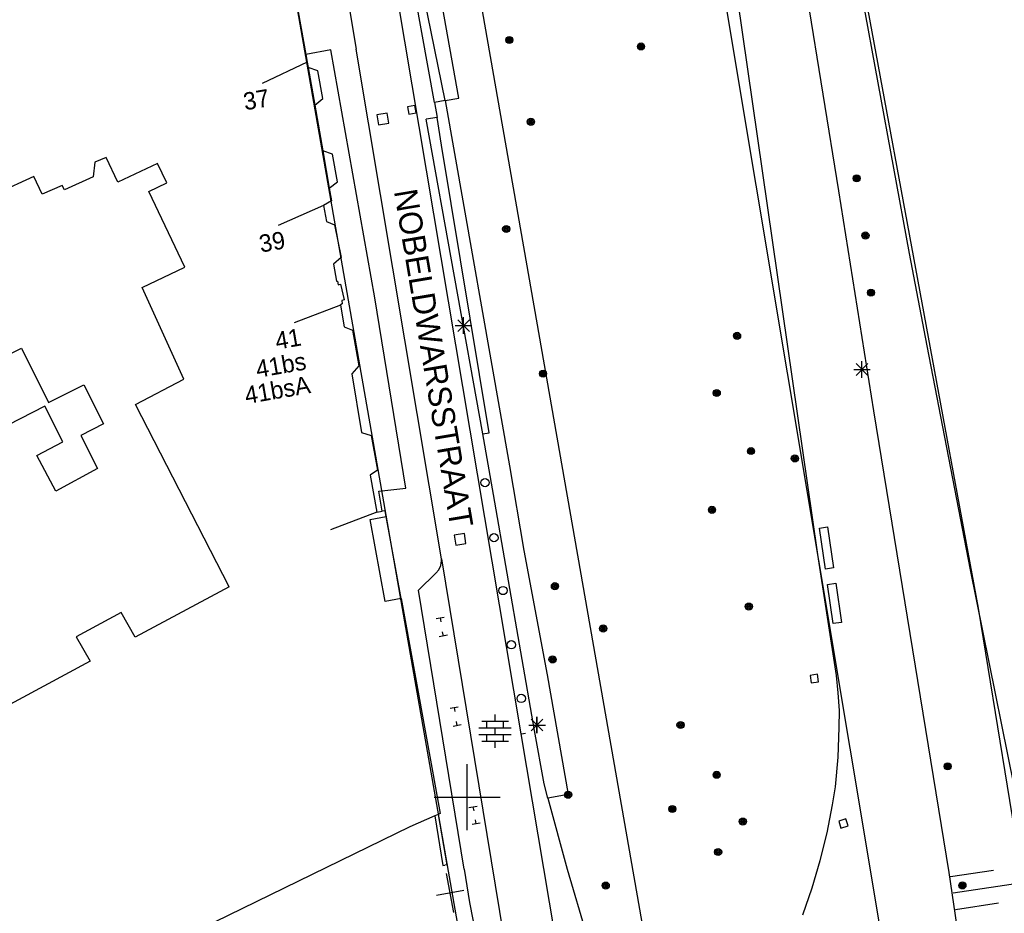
# Model space of a CAD drawing. Header units: millimetres. Extents: x 135944 to 142000, y 454200 to 456692.
# Tile 69 of 185: x 137123 to 137182, y 455943 to 455997. Entities that reach past the tile are written whole.
import ezdxf
from ezdxf.enums import TextEntityAlignment as Align

# ---------------------------------------------------------------- set-up
doc = ezdxf.new("R2010")
doc.units = ezdxf.units.MM
doc.layers.add('TotaalGBKN2013_Bistad', color=251, linetype='Continuous')
doc.layers.add('TotaalGBKN2013X$0$Contouren', color=251, linetype='Continuous')
doc.styles.add('TotaalGBKN2013X$0$GBKN binnenstad 2009$0$Standard', font='txt')

msp = doc.modelspace()

# ---------------------------------------------------------------- linework, layer by layer
at = {"layer": 'TotaalGBKN2013_Bistad'}
for p, q in [((137153.266, 455953.826), (137142.553, 456017.65)), ((137141.281, 456007.221), (137143.291, 455995.211)), ((137148.666, 455992.102), (137146.382, 456003.377)), ((137176.751, 455982.861), (137173.303, 456001.613)), ((137170.155, 456000.855), (137172.449, 455986.655)), ((137148.023, 455991.987), (137146.69, 455999.336)), ((137149.495, 455992.25), (137148.206, 455999.481)), ((137171.202, 455964.675), (137166.202, 455999.31)), ((137139.646, 455998.279), (137140.243, 455994.89)), ((137141.761, 455995.171), (137140.243, 455994.89)), ((137144.421, 455980.181), (137141.761, 455995.171)), ((137148.441, 455964.411), (137143.291, 455995.211)), ((137140.326, 455994.42), (137137.615, 455993.138)), ((137140.243, 455994.89), (137140.326, 455994.42)), ((137140.326, 455994.42), (137140.383, 455994.094)), ((137140.978, 455993.894), (137140.383, 455994.094)), ((137140.383, 455994.094), (137140.782, 455991.829)), ((137141.273, 455992.22), (137140.978, 455993.894)), ((137140.782, 455991.829), (137141.273, 455992.22)), ((137148.666, 455992.102), (137148.023, 455991.987)), ((137148.023, 455991.987), (137148.197, 455991.086)), ((137148.666, 455992.102), (137149.495, 455992.25)), ((137148.666, 455992.102), (137152.559, 455970.018)), ((137140.782, 455991.829), (137141.268, 455989.071)), ((137146.846, 455991.797), (137146.402, 455991.723)), ((137146.402, 455991.723), (137146.476, 455991.279)), ((137146.92, 455991.353), (137146.846, 455991.797)), ((137145.161, 455991.345), (137144.549, 455991.243)), ((137144.549, 455991.243), (137144.651, 455990.631)), ((137145.263, 455990.733), (137145.161, 455991.345)), ((137146.476, 455991.279), (137146.92, 455991.353)), ((137148.197, 455991.086), (137147.516, 455990.987)), ((137150.942, 455971.955), (137147.516, 455990.987)), ((137148.445, 455989.403), (137148.197, 455991.086)), ((137144.651, 455990.631), (137145.263, 455990.733)), ((137141.864, 455988.872), (137141.268, 455989.071)), ((137141.268, 455989.071), (137141.668, 455986.805)), ((137151.322, 455972.024), (137148.445, 455989.403)), ((137128.169, 455988.669), (137127.489, 455988.384)), ((137128.878, 455987.176), (137128.169, 455988.669)), ((137142.159, 455987.198), (137141.864, 455988.872)), ((137127.489, 455988.384), (137127.38, 455987.488)), ((137131.284, 455988.309), (137128.878, 455987.176)), ((137131.839, 455987.133), (137131.284, 455988.309)), ((137123.811, 455987.51), (137118.758, 455985.208)), ((137124.312, 455986.437), (137123.811, 455987.51)), ((137127.38, 455987.488), (137125.652, 455986.715)), ((137125.525, 455986.963), (137124.312, 455986.437)), ((137125.652, 455986.715), (137125.525, 455986.963)), ((137130.757, 455986.614), (137131.839, 455987.133)), ((137141.668, 455986.805), (137142.159, 455987.198)), ((137141.668, 455986.805), (137141.793, 455986.053)), ((137172.449, 455986.655), (137174.578, 455973.344)), ((137132.924, 455982.025), (137130.757, 455986.614)), ((137141.793, 455986.053), (137141.32, 455985.765)), ((137141.32, 455985.765), (137138.58, 455984.545)), ((137141.32, 455985.765), (137141.503, 455984.801)), ((137141.503, 455984.801), (137141.981, 455984.588)), ((137141.981, 455984.588), (137142.392, 455982.622)), ((137142.392, 455982.622), (137141.919, 455982.219)), ((137177.818, 455977.27), (137176.751, 455982.861)), ((137130.357, 455980.808), (137132.924, 455982.025)), ((137141.919, 455982.219), (137142.103, 455981.179)), ((137132.866, 455975.264), (137130.357, 455980.808)), ((137142.103, 455981.179), (137142.166, 455981.185)), ((137142.166, 455981.185), (137142.193, 455980.976)), ((137142.193, 455980.976), (137142.345, 455981.009)), ((137142.345, 455981.009), (137142.566, 455980.064)), ((137146.291, 455968.681), (137144.421, 455980.181)), ((137142.347, 455979.731), (137139.539, 455978.677)), ((137142.453, 455979.828), (137142.346, 455979.764)), ((137142.346, 455979.764), (137142.351, 455979.732)), ((137142.351, 455979.732), (137142.561, 455978.42)), ((137142.566, 455980.064), (137142.427, 455980.012)), ((137142.427, 455980.012), (137142.453, 455979.828)), ((137149.785, 455978.006), (137149.785, 455979.006)), ((137142.561, 455978.42), (137143.063, 455978.228)), ((137149.285, 455978.506), (137150.285, 455978.506)), ((137149.431, 455978.152), (137150.139, 455978.86)), ((137150.139, 455978.152), (137149.431, 455978.86)), ((137143.063, 455978.228), (137143.457, 455976.076)), ((137120.599, 455975.914), (137123.058, 455977.138)), ((137123.058, 455977.138), (137124.686, 455973.854)), ((137180.442, 455963.741), (137177.818, 455977.27)), ((137143.457, 455976.076), (137143.029, 455975.579)), ((137173.518, 455975.496), (137174.226, 455976.204)), ((137174.226, 455975.496), (137173.518, 455976.204)), ((137173.872, 455975.35), (137173.872, 455976.35)), ((137143.029, 455975.579), (137143.611, 455972.049)), ((137173.372, 455975.85), (137174.372, 455975.85)), ((137124.686, 455973.854), (137126.834, 455974.926)), ((137126.834, 455974.926), (137128.012, 455972.563)), ((137129.943, 455973.73), (137132.866, 455975.264)), ((137124.476, 455973.639), (137122.221, 455972.491)), ((137125.547, 455971.479), (137124.476, 455973.639)), ((137135.622, 455962.712), (137129.943, 455973.73)), ((137174.578, 455973.344), (137179.121, 455945.454)), ((137128.012, 455972.563), (137126.646, 455971.859)), ((137126.646, 455971.859), (137127.654, 455969.859)), ((137143.611, 455972.049), (137144.197, 455971.861)), ((137144.197, 455971.861), (137144.574, 455969.767)), ((137150.942, 455971.955), (137151.322, 455972.024)), ((137151.601, 455968.291), (137150.942, 455971.955)), ((137123.978, 455970.655), (137125.547, 455971.479)), ((137125.132, 455968.49), (137123.978, 455970.655)), ((137152.559, 455970.018), (137153.429, 455964.901)), ((137127.654, 455969.859), (137125.132, 455968.49)), ((137144.574, 455969.767), (137144.131, 455969.465)), ((137144.131, 455969.465), (137144.539, 455967.222)), ((137144.663, 455968.488), (137146.291, 455968.681)), ((137144.858, 455967.282), (137144.663, 455968.488)), ((137154.063, 455954.023), (137151.601, 455968.291)), ((137144.539, 455967.222), (137141.731, 455966.168)), ((137144.539, 455967.222), (137144.858, 455967.282)), ((137145.041, 455967.316), (137144.858, 455967.282)), ((137145.105, 455966.962), (137145.041, 455967.316)), ((137144.142, 455966.787), (137145.105, 455966.962)), ((137145.044, 455961.829), (137144.142, 455966.787)), ((137146.008, 455962.004), (137145.105, 455966.962)), ((137149.833, 455965.943), (137149.221, 455965.845)), ((137149.221, 455965.845), (137149.319, 455965.233)), ((137149.931, 455965.331), (137149.833, 455965.943)), ((137171.295, 455966.268), (137171.79, 455966.342)), ((137171.665, 455963.785), (137171.295, 455966.268)), ((137171.79, 455966.342), (137172.16, 455963.859)), ((137149.319, 455965.233), (137149.931, 455965.331)), ((137153.429, 455964.901), (137154.843, 455957.406)), ((137172.328, 455957.366), (137171.202, 455964.675)), ((137148.294, 455963.748), (137148.41, 455964.008)), ((137148.41, 455964.008), (137148.449, 455964.289)), ((137148.441, 455964.411), (137152.353, 455940.684)), ((137148.449, 455964.289), (137148.441, 455964.411)), ((137147.061, 455962.521), (137148.111, 455963.531)), ((137148.111, 455963.531), (137148.294, 455963.748)), ((137172.16, 455963.859), (137171.665, 455963.785)), ((137184.109, 455945.509), (137180.442, 455963.741)), ((137171.798, 455962.859), (137172.293, 455962.929)), ((137172.133, 455960.49), (137171.798, 455962.859)), ((137172.293, 455962.929), (137172.628, 455960.56)), ((137135.622, 455962.712), (137129.935, 455959.675)), ((137149.821, 455945.651), (137147.061, 455962.521)), ((137146.008, 455962.004), (137145.044, 455961.829)), ((137146.008, 455962.004), (137148.37, 455949.022)), ((137129.073, 455961.174), (137126.361, 455959.684)), ((137129.935, 455959.675), (137129.073, 455961.174)), ((137148.126, 455960.798), (137148.618, 455960.884)), ((137148.372, 455960.841), (137148.415, 455960.595)), ((137172.628, 455960.56), (137172.133, 455960.49)), ((137148.561, 455959.742), (137148.518, 455959.988)), ((137126.361, 455959.684), (137127.204, 455958.223)), ((137148.807, 455959.785), (137148.315, 455959.699)), ((137127.204, 455958.223), (137120.755, 455954.743)), ((137154.843, 455957.406), (137156.102, 455950.16)), ((137171.183, 455957.429), (137170.737, 455957.365)), ((137170.737, 455957.365), (137170.801, 455956.919)), ((137170.801, 455956.919), (137171.247, 455956.983)), ((137171.247, 455956.983), (137171.183, 455957.429)), ((137172.439, 455956.302), (137172.328, 455957.366)), ((137172.505, 455955.235), (137172.439, 455956.302)), ((137148.966, 455955.378), (137149.458, 455955.464)), ((137149.212, 455955.421), (137149.255, 455955.175)), ((137172.498, 455954.211), (137172.505, 455955.235)), ((137149.401, 455954.322), (137149.358, 455954.568)), ((137150.892, 455954.592), (137152.492, 455954.592)), ((137151.192, 455954.192), (137151.192, 455954.592)), ((137151.692, 455954.592), (137151.692, 455954.992)), ((137152.192, 455954.192), (137152.192, 455954.592)), ((137153.867, 455954.008), (137154.575, 455954.716)), ((137154.575, 455954.008), (137153.867, 455954.716)), ((137153.877, 455954.008), (137154.585, 455954.716)), ((137154.585, 455954.008), (137153.877, 455954.716)), ((137154.221, 455953.862), (137154.221, 455954.862)), ((137154.231, 455953.862), (137154.231, 455954.862)), ((137149.647, 455954.365), (137149.155, 455954.279)), ((137150.712, 455954.192), (137152.672, 455954.192)), ((137151.692, 455953.792), (137151.692, 455954.192)), ((137153.721, 455954.362), (137154.721, 455954.362)), ((137153.731, 455954.362), (137154.731, 455954.362)), ((137154.651, 455950.811), (137154.063, 455954.023)), ((137172.424, 455952.417), (137172.498, 455954.211)), ((137150.712, 455953.792), (137152.672, 455953.792)), ((137150.892, 455953.392), (137152.492, 455953.392)), ((137151.192, 455953.392), (137151.192, 455953.792)), ((137151.692, 455952.992), (137151.692, 455953.392)), ((137152.192, 455953.392), (137152.192, 455953.792)), ((137155.384, 455941.253), (137153.266, 455953.826)), ((137153.527, 455953.853), (137153.281, 455953.811)), ((137172.269, 455950.629), (137172.424, 455952.417)), ((137150, 455950), (137150, 455952)), ((137154.878, 455949.947), (137154.651, 455950.811)), ((137172.097, 455949.544), (137172.269, 455950.629)), ((137148, 455950), (137150, 455950)), ((137150, 455950), (137152, 455950)), ((137150, 455948), (137150, 455950)), ((137156.102, 455950.16), (137154.878, 455949.947)), ((137154.878, 455949.947), (137156.054, 455945.653)), ((137150.106, 455949.377), (137150.598, 455949.467)), ((137150.352, 455949.422), (137150.397, 455949.176)), ((137171.762, 455947.85), (137172.097, 455949.544)), ((137148.039, 455948.874), (137146.542, 455948.204)), ((137148.24, 455948.964), (137148.039, 455948.874)), ((137148.039, 455948.874), (137148.531, 455945.875)), ((137148.37, 455949.022), (137148.24, 455948.964)), ((137148.24, 455948.964), (137148.781, 455945.921)), ((137150.542, 455948.392), (137150.497, 455948.638)), ((137172.898, 455948.692), (137172.468, 455948.562)), ((137172.468, 455948.562), (137172.598, 455948.132)), ((137173.028, 455948.262), (137172.898, 455948.692)), ((137146.542, 455948.204), (137132.698, 455941.472)), ((137150.788, 455948.437), (137150.296, 455948.347)), ((137172.598, 455948.132), (137173.028, 455948.262)), ((137171.349, 455946.174), (137171.762, 455947.85)), ((137170.859, 455944.518), (137171.349, 455946.174)), ((137148.531, 455945.875), (137148.66, 455945.899)), ((137148.781, 455945.921), (137148.66, 455945.899)), ((137149.821, 455945.651), (137150.151, 455943.641)), ((137156.054, 455945.653), (137157.307, 455941.382)), ((137179.231, 455945.201), (137181.828, 455945.59)), ((137149.19, 455943.037), (137148.756, 455945.383)), ((137179.121, 455945.454), (137180.065, 455939.004)), ((137149.806, 455944.364), (137148.14, 455944.056)), ((137170.293, 455942.887), (137170.859, 455944.518)), ((137179.379, 455944.212), (137184.224, 455944.939)), ((137150.151, 455943.641), (137150.521, 455941.691)), ((137179.527, 455943.223), (137182.125, 455943.612))]:
    msp.add_line(p, q, dxfattribs=at)
for centre, radius in [((137152.552, 455995.765), 0.215), ((137152.552, 455995.765), 0.155), ((137152.552, 455995.765), 0.095), ((137152.552, 455995.765), 0.035), ((137160.513, 455995.375), 0.215), ((137160.513, 455995.375), 0.155), ((137160.513, 455995.375), 0.095), ((137160.513, 455995.375), 0.035), ((137153.853, 455990.817), 0.215), ((137153.853, 455990.817), 0.155), ((137153.853, 455990.817), 0.095), ((137153.853, 455990.817), 0.035), ((137173.554, 455987.404), 0.215), ((137173.554, 455987.404), 0.155), ((137173.554, 455987.404), 0.095), ((137173.554, 455987.404), 0.035), ((137152.361, 455984.341), 0.215), ((137152.361, 455984.341), 0.155), ((137152.361, 455984.341), 0.095), ((137152.361, 455984.341), 0.035), ((137174.083, 455983.947), 0.215), ((137174.083, 455983.947), 0.155), ((137174.083, 455983.947), 0.095), ((137174.083, 455983.947), 0.035), ((137174.417, 455980.493), 0.215), ((137174.417, 455980.493), 0.155), ((137174.417, 455980.493), 0.095), ((137174.417, 455980.493), 0.035), ((137166.322, 455977.882), 0.215), ((137166.322, 455977.882), 0.155), ((137166.322, 455977.882), 0.095), ((137166.322, 455977.882), 0.035), ((137154.587, 455975.598), 0.215), ((137154.587, 455975.598), 0.155), ((137154.587, 455975.598), 0.095), ((137154.587, 455975.598), 0.035), ((137165.091, 455974.427), 0.215), ((137165.091, 455974.427), 0.155), ((137165.091, 455974.427), 0.095), ((137165.091, 455974.427), 0.035), ((137167.164, 455970.921), 0.215), ((137167.164, 455970.921), 0.155), ((137167.164, 455970.921), 0.095), ((137167.164, 455970.921), 0.035), ((137169.814, 455970.475), 0.215), ((137169.814, 455970.475), 0.155), ((137169.814, 455970.475), 0.095), ((137169.814, 455970.475), 0.035), ((137151.081, 455969.012), 0.25), ((137164.804, 455967.371), 0.215), ((137164.804, 455967.371), 0.155), ((137164.804, 455967.371), 0.095), ((137164.804, 455967.371), 0.035), ((137151.621, 455965.682), 0.25), ((137155.307, 455962.754), 0.215), ((137155.307, 455962.754), 0.155), ((137155.307, 455962.754), 0.095), ((137152.171, 455962.492), 0.25), ((137155.307, 455962.754), 0.035), ((137167.031, 455961.52), 0.215), ((137167.031, 455961.52), 0.155), ((137167.031, 455961.52), 0.095), ((137167.031, 455961.52), 0.035), ((137158.225, 455960.2), 0.215), ((137158.225, 455960.2), 0.155), ((137158.225, 455960.2), 0.095), ((137158.225, 455960.2), 0.035), ((137152.671, 455959.212), 0.25), ((137155.164, 455958.328), 0.215), ((137155.164, 455958.328), 0.155), ((137155.164, 455958.328), 0.095), ((137155.164, 455958.328), 0.035), ((137153.271, 455955.972), 0.25), ((137162.902, 455954.363), 0.215), ((137162.902, 455954.363), 0.155), ((137162.902, 455954.363), 0.095), ((137162.902, 455954.363), 0.035), ((137165.088, 455951.357), 0.215), ((137165.088, 455951.357), 0.155), ((137179.055, 455951.866), 0.215), ((137179.055, 455951.866), 0.155), ((137179.055, 455951.866), 0.095), ((137179.055, 455951.866), 0.035), ((137165.088, 455951.357), 0.095), ((137165.088, 455951.357), 0.035), ((137156.107, 455950.151), 0.215), ((137156.107, 455950.151), 0.155), ((137156.107, 455950.151), 0.095), ((137156.107, 455950.151), 0.035), ((137162.408, 455949.286), 0.215), ((137162.408, 455949.286), 0.155), ((137162.408, 455949.286), 0.095), ((137162.408, 455949.286), 0.035), ((137166.669, 455948.528), 0.215), ((137166.669, 455948.528), 0.155), ((137166.669, 455948.528), 0.095), ((137166.669, 455948.528), 0.035), ((137165.176, 455946.687), 0.215), ((137165.176, 455946.687), 0.155), ((137165.176, 455946.687), 0.095), ((137165.176, 455946.687), 0.035), ((137158.382, 455944.661), 0.215), ((137158.382, 455944.661), 0.155), ((137158.382, 455944.661), 0.095), ((137158.382, 455944.661), 0.035), ((137179.944, 455944.67), 0.215), ((137179.944, 455944.67), 0.155), ((137179.944, 455944.67), 0.095), ((137179.944, 455944.67), 0.035)]:
    msp.add_circle(centre, radius, dxfattribs=at)
at = {"layer": 'TotaalGBKN2013X$0$Contouren'}
for p, q in [((137175.983, 455936.024), (137157.569, 456046.411)), ((137180.91, 455961.418), (137166.64, 456038.956)), ((137149.979, 455939.2), (137136.499, 456016.219)), ((137160.815, 455941.097), (137148.862, 456009.39)), ((137200.595, 455840.627), (137180.91, 455961.418))]:
    msp.add_line(p, q, dxfattribs=at)

# ---------------------------------------------------------------- texts
at = {"layer": 'TotaalGBKN2013_Bistad', "style": 'TotaalGBKN2013X$0$GBKN binnenstad 2009$0$Standard'}
for s, p in [('37', (137138.022, 455992.293)), ('39', (137138.979, 455983.699)), ('41', (137139.948, 455977.833)), ('41bs', (137140.244, 455976.381)), ('41bsA', (137140.497, 455974.956))]:
    msp.add_text(s, height=1.054, rotation=9.8222, dxfattribs=at).set_placement(p, align=Align.MIDDLE_RIGHT)
msp.add_text('NOBELDWARSSTRAAT', height=1.4, rotation=279.5284, dxfattribs=at).set_placement((137145.571, 455986.628))

doc.saveas('drawing.dxf')
